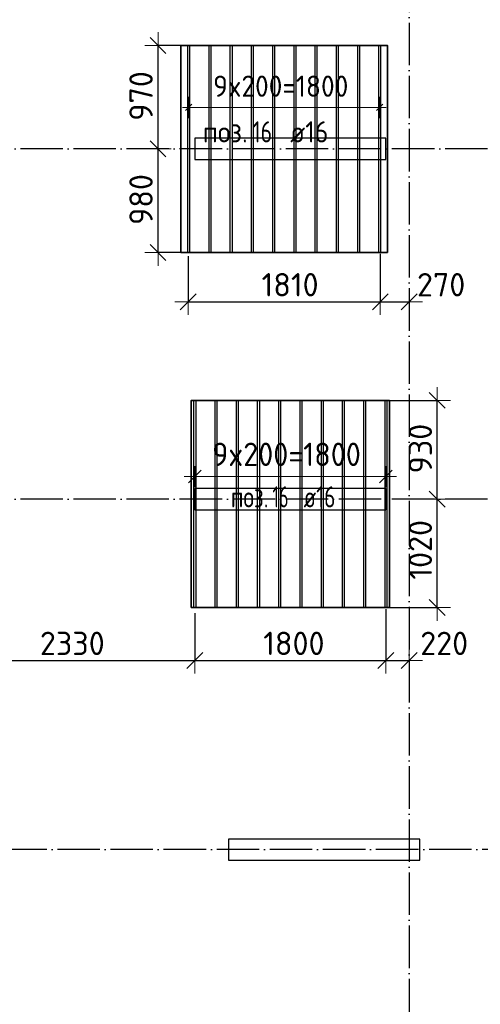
# Model space of a CAD drawing. Header units: millimetres. Extents: x -3483 to 105345, y -283423 to 72284.
# Tile 33 of 157: x 43031 to 47371, y -119656 to -110385. Entities that reach past the tile are written whole.
import ezdxf

# ---------------------------------------------------------------- set-up
doc = ezdxf.new("R2010")
doc.units = ezdxf.units.MM
doc.header["$PDMODE"] = 65
doc.linetypes.add('______11', pattern=[500, 400, -50, 0, -50])
doc.linetypes.add('______5', pattern=[1100, 800, -100, 100, -100])
doc.layers.add('Арм.стержн.Доп. Арм ниж.зоны У', color=7, linetype='Continuous', lineweight=35, true_color=0x1cff1c)
doc.layers.add('Осевая линия_ общее', color=7, linetype='______5', lineweight=13, true_color=0xa0a0a0)
for name, color, linetype, lineweight in [('Колонна (1)', 7, 'Continuous', 35), ('Размерная линия_ общее', 7, 'Continuous', 13), ('Стена_ общее', 7, 'Continuous', 35)]:
    doc.layers.add(name, color=color, linetype=linetype, lineweight=lineweight)
doc.styles.add('ISOCPEUR', font='ISOCPEUR')
doc.dimstyles.new('DIMSTYLE_4', dxfattribs={"dimtxt": 220, "dimasz": 250, "dimexe": 0, "dimexo": 0, "dimgap": 110, "dimtad": 2, "dimdec": 0, "dimrnd": 5, "dimzin": 12, "dimdsep": 46, "dimtxsty": 'ISOCPEUR', "dimblk1": 'ALL_ML_STRICH', "dimblk2": 'ALL_ML_STRICH', "dimsah": 1, "dimcen": 0, "dimclrd": 7, "dimclre": 256, "dimclrt": 7, "dimadec": 0, "dimazin": 0, "dimtfac": 1, "dimtdec": 0, "dimtix": 1, "dimtmove": 2, "dimatfit": 3, "dimfxl": 0, "dimtzin": 0, "dimlwd": 0, "dimlwe": -3, "dimarcsym": 0})
doc.dimstyles.new('DIMSTYLE_5', dxfattribs={"dimtxt": 220, "dimasz": 250, "dimexe": 0, "dimexo": 0, "dimgap": 110, "dimtad": 2, "dimdec": 0, "dimrnd": 5, "dimzin": 12, "dimdsep": 46, "dimtxsty": 'ISOCPEUR', "dimblk1": 'ALL_ML_STRICH', "dimblk2": 'ALL_ML_STRICH', "dimsah": 1, "dimcen": 0, "dimclrd": 7, "dimclre": 256, "dimclrt": 7, "dimadec": 0, "dimazin": 0, "dimtfac": 1, "dimtdec": 0, "dimtix": 1, "dimtmove": 2, "dimatfit": 3, "dimfxl": 0, "dimtvp": 1.2, "dimtzin": 0, "dimlwd": 0, "dimlwe": -3, "dimarcsym": 0})

# ---------------------------------------------------------------- blocks, each defined once
blk = doc.blocks.new('СЛОЖНЫЙ_ОБЪЕКТ_4')
at = {"layer": 'Колонна (1)', "color": 9, "lineweight": -3, "true_color": 0xc7c7c7, "transparency": 33554687}
for p, q in [((44680, -111500), (44680, -111700)), ((46480, -111500), (44680, -111500)), ((46480, -111700), (46480, -111500)), ((44680, -111700), (46480, -111700)), ((44680, -114800), (44680, -115000)), ((46480, -114800), (44680, -114800)), ((46480, -115000), (46480, -114800)), ((44680, -115000), (46480, -115000)), ((45000, -118100), (45000, -118300)), ((46800, -118100), (45000, -118100)), ((46800, -118300), (46800, -118100)), ((45000, -118300), (46800, -118300))]:
    blk.add_line(p, q, dxfattribs=at)
blk = doc.blocks.new('ALL_ML_STRICH')
at = {"color": 0, "linetype": 'ByBlock', "lineweight": -2}
for p, q in [((0, -0.5), (0, 0.5)), ((-1, 0), (0.5, 0)), ((-0.3, -0.3), (0.3, 0.3))]:
    blk.add_line(p, q, dxfattribs=at)
blk = doc.blocks.new('*D351')
at = {"layer": 'DEFPOINTS', "color": 7, "linetype": 'Continuous', "lineweight": 13, "transparency": 33554687}
for p in [(44227.6, -111600), (44334.6, -112578.3), (44709.5, -112578.3)]:
    blk.add_point(p, dxfattribs=at)
at = {"layer": 'Размерная линия_ общее', "color": 253, "linetype": 'Continuous', "lineweight": -2, "true_color": 0xa0a0a0, "transparency": 33554687}
for p, q in [((44327.6, -111600), (44334.6, -111600)), ((44609.5, -112578.3), (44334.6, -112578.3))]:
    blk.add_line(p, q, dxfattribs=at)
at = {"layer": 'Размерная линия_ общее', "color": 7, "linetype": 'Continuous', "lineweight": -2, "transparency": 33554687}
blk.add_line((44334.6, -112578.3), (44334.6, -111600), dxfattribs=at)
at = {"layer": 'Размерная линия_ общее', "color": 7, "linetype": 'Continuous', "lineweight": 13, "transparency": 33554687, "xscale": 250, "yscale": 250, "zscale": 250}
for p, rotation in [((44334.6, -111600), 90), ((44334.6, -112578.3), 270)]:
    blk.add_blockref('ALL_ML_STRICH', p, dxfattribs=dict(at, rotation=rotation))
at = {"layer": 'Размерная линия_ общее', "color": 7, "linetype": 'Continuous', "lineweight": 13, "transparency": 33554687, "insert": (44174.6, -112078.2), "char_height": 220, "width": 660, "attachment_point": 5, "rotation": 90, "style": 'ISOCPEUR'}
blk.add_mtext('\\A1;{980}', dxfattribs=at)
blk = doc.blocks.new('*D352')
at = {"layer": 'DEFPOINTS', "color": 7, "linetype": 'Continuous', "lineweight": 13, "transparency": 33554687}
for p in [(44720.4, -110628.3), (44227.6, -111600), (44334.6, -111600)]:
    blk.add_point(p, dxfattribs=at)
at = {"layer": 'Размерная линия_ общее', "color": 253, "linetype": 'Continuous', "lineweight": -2, "true_color": 0xa0a0a0, "transparency": 33554687}
for p, q in [((44620.4, -110628.3), (44334.6, -110628.3)), ((44327.6, -111600), (44334.6, -111600))]:
    blk.add_line(p, q, dxfattribs=at)
at = {"layer": 'Размерная линия_ общее', "color": 7, "linetype": 'Continuous', "lineweight": -2, "transparency": 33554687}
blk.add_line((44334.6, -111600), (44334.6, -110628.3), dxfattribs=at)
at = {"layer": 'Размерная линия_ общее', "color": 7, "linetype": 'Continuous', "lineweight": 13, "transparency": 33554687, "xscale": 250, "yscale": 250, "zscale": 250}
for p, rotation in [((44334.6, -110628.3), 90), ((44334.6, -111600), 270)]:
    blk.add_blockref('ALL_ML_STRICH', p, dxfattribs=dict(at, rotation=rotation))
at = {"layer": 'Размерная линия_ общее', "color": 7, "linetype": 'Continuous', "lineweight": 13, "transparency": 33554687, "insert": (44174.6, -111103.2), "char_height": 220, "width": 660, "attachment_point": 5, "rotation": 90, "style": 'ISOCPEUR'}
blk.add_mtext('\\A1;{970}', dxfattribs=at)
blk = doc.blocks.new('*D379')
at = {"layer": 'DEFPOINTS', "color": 7, "linetype": 'Continuous', "lineweight": 13, "transparency": 33554687}
for p in [(44618.8, -112510.5), (46428.8, -112489.7), (44618.8, -113040.7)]:
    blk.add_point(p, dxfattribs=at)
at = {"layer": 'Размерная линия_ общее', "color": 253, "linetype": 'Continuous', "lineweight": -2, "true_color": 0xa0a0a0, "transparency": 33554687}
for p, q in [((44618.8, -112610.5), (44618.8, -113040.7)), ((46428.8, -112589.7), (46428.8, -113040.7))]:
    blk.add_line(p, q, dxfattribs=at)
at = {"layer": 'Размерная линия_ общее', "color": 7, "linetype": 'Continuous', "lineweight": -2, "transparency": 33554687}
blk.add_line((44618.8, -113040.7), (46428.8, -113040.7), dxfattribs=at)
at = {"layer": 'Размерная линия_ общее', "color": 7, "linetype": 'Continuous', "lineweight": 13, "transparency": 33554687, "xscale": 250, "yscale": 250, "zscale": 250, "rotation": 180}
blk.add_blockref('ALL_ML_STRICH', (44618.8, -113040.7), dxfattribs=at)
at = {"layer": 'Размерная линия_ общее', "color": 7, "linetype": 'Continuous', "lineweight": 13, "transparency": 33554687, "xscale": 250, "yscale": 250, "zscale": 250}
blk.add_blockref('ALL_ML_STRICH', (46428.8, -113040.7), dxfattribs=at)
at = {"layer": 'Размерная линия_ общее', "color": 7, "linetype": 'Continuous', "lineweight": 13, "transparency": 33554687, "insert": (45578.8, -112880.7), "char_height": 220, "width": 880, "attachment_point": 5, "style": 'ISOCPEUR'}
blk.add_mtext('\\A1;{1810}', dxfattribs=at)
blk = doc.blocks.new('*D380')
at = {"layer": 'DEFPOINTS', "color": 7, "linetype": 'Continuous', "lineweight": 13, "transparency": 33554687}
for p in [(46428.8, -112489.7), (46700, -112857.1), (46428.8, -113040.7)]:
    blk.add_point(p, dxfattribs=at)
at = {"layer": 'Размерная линия_ общее', "color": 253, "linetype": 'Continuous', "lineweight": -2, "true_color": 0xa0a0a0, "transparency": 33554687}
for p, q in [((46428.8, -112589.7), (46428.8, -113040.7)), ((46700, -112957.1), (46700, -113040.7))]:
    blk.add_line(p, q, dxfattribs=at)
at = {"layer": 'Размерная линия_ общее', "color": 7, "linetype": 'Continuous', "lineweight": -2, "transparency": 33554687}
blk.add_line((46428.8, -113040.7), (46700, -113040.7), dxfattribs=at)
at = {"layer": 'Размерная линия_ общее', "color": 7, "linetype": 'Continuous', "lineweight": 13, "transparency": 33554687, "xscale": 250, "yscale": 250, "zscale": 250, "rotation": 180}
blk.add_blockref('ALL_ML_STRICH', (46428.8, -113040.7), dxfattribs=at)
at = {"layer": 'Размерная линия_ общее', "color": 7, "linetype": 'Continuous', "lineweight": 13, "transparency": 33554687, "xscale": 250, "yscale": 250, "zscale": 250}
blk.add_blockref('ALL_ML_STRICH', (46700, -113040.7), dxfattribs=at)
at = {"layer": 'Размерная линия_ общее', "color": 7, "linetype": 'Continuous', "lineweight": 13, "transparency": 33554687, "insert": (47001.7, -112880.7), "char_height": 220, "width": 660, "attachment_point": 5, "style": 'ISOCPEUR'}
blk.add_mtext('\\A1;{270}', dxfattribs=at)
blk = doc.blocks.new('*D383')
at = {"layer": 'DEFPOINTS', "color": 7, "linetype": 'Continuous', "lineweight": 13, "transparency": 33554687}
for p in [(47029, -114900), (46377, -115919.5), (46965.3, -115919.5)]:
    blk.add_point(p, dxfattribs=at)
at = {"layer": 'Размерная линия_ общее', "color": 253, "linetype": 'Continuous', "lineweight": -2, "true_color": 0xa0a0a0, "transparency": 33554687}
for p, q in [((46965.3, -114900), (46965.3, -114900)), ((46477, -115919.5), (46965.3, -115919.5))]:
    blk.add_line(p, q, dxfattribs=at)
at = {"layer": 'Размерная линия_ общее', "color": 7, "linetype": 'Continuous', "lineweight": -2, "transparency": 33554687}
blk.add_line((46965.3, -115919.5), (46965.3, -114900), dxfattribs=at)
at = {"layer": 'Размерная линия_ общее', "color": 7, "linetype": 'Continuous', "lineweight": 13, "transparency": 33554687, "xscale": 250, "yscale": 250, "zscale": 250}
for p, rotation in [((46965.3, -114900), 90), ((46965.3, -115919.5), 270)]:
    blk.add_blockref('ALL_ML_STRICH', p, dxfattribs=dict(at, rotation=rotation))
at = {"layer": 'Размерная линия_ общее', "color": 7, "linetype": 'Continuous', "lineweight": 13, "transparency": 33554687, "insert": (46805.3, -115376.8), "char_height": 220, "width": 880, "attachment_point": 5, "rotation": 90, "style": 'ISOCPEUR'}
blk.add_mtext('\\A1;{1020}', dxfattribs=at)
blk = doc.blocks.new('*D384')
at = {"layer": 'DEFPOINTS', "color": 7, "linetype": 'Continuous', "lineweight": 13, "transparency": 33554687}
for p in [(46391.3, -113969.5), (46965.3, -114900), (47029, -114900)]:
    blk.add_point(p, dxfattribs=at)
at = {"layer": 'Размерная линия_ общее', "color": 253, "linetype": 'Continuous', "lineweight": -2, "true_color": 0xa0a0a0, "transparency": 33554687}
for p, q in [((46491.3, -113969.5), (46965.3, -113969.5)), ((46965.3, -114900), (46965.3, -114900))]:
    blk.add_line(p, q, dxfattribs=at)
at = {"layer": 'Размерная линия_ общее', "color": 7, "linetype": 'Continuous', "lineweight": -2, "transparency": 33554687}
blk.add_line((46965.3, -114900), (46965.3, -113969.5), dxfattribs=at)
at = {"layer": 'Размерная линия_ общее', "color": 7, "linetype": 'Continuous', "lineweight": 13, "transparency": 33554687, "xscale": 250, "yscale": 250, "zscale": 250}
for p, rotation in [((46965.3, -113969.5), 90), ((46965.3, -114900), 270)]:
    blk.add_blockref('ALL_ML_STRICH', p, dxfattribs=dict(at, rotation=rotation))
at = {"layer": 'Размерная линия_ общее', "color": 7, "linetype": 'Continuous', "lineweight": 13, "transparency": 33554687, "insert": (46805.3, -114423.8), "char_height": 220, "width": 660, "attachment_point": 5, "rotation": 90, "style": 'ISOCPEUR'}
blk.add_mtext('\\A1;{930}', dxfattribs=at)
blk = doc.blocks.new('*D388')
at = {"layer": 'DEFPOINTS', "color": 7, "linetype": 'Continuous', "lineweight": 13, "transparency": 33554687}
for p in [(42351.3, -115871.4), (44681.3, -115872.1), (42351.3, -116417.8)]:
    blk.add_point(p, dxfattribs=at)
at = {"layer": 'Размерная линия_ общее', "color": 253, "linetype": 'Continuous', "lineweight": -2, "true_color": 0xa0a0a0, "transparency": 33554687}
for p, q in [((42351.3, -115971.4), (42351.3, -116417.8)), ((44681.3, -115972.1), (44681.3, -116417.8))]:
    blk.add_line(p, q, dxfattribs=at)
at = {"layer": 'Размерная линия_ общее', "color": 7, "linetype": 'Continuous', "lineweight": -2, "transparency": 33554687}
blk.add_line((42351.3, -116417.8), (44681.3, -116417.8), dxfattribs=at)
at = {"layer": 'Размерная линия_ общее', "color": 7, "linetype": 'Continuous', "lineweight": 13, "transparency": 33554687, "xscale": 250, "yscale": 250, "zscale": 250, "rotation": 180}
blk.add_blockref('ALL_ML_STRICH', (42351.3, -116417.8), dxfattribs=at)
at = {"layer": 'Размерная линия_ общее', "color": 7, "linetype": 'Continuous', "lineweight": 13, "transparency": 33554687, "xscale": 250, "yscale": 250, "zscale": 250}
blk.add_blockref('ALL_ML_STRICH', (44681.3, -116417.8), dxfattribs=at)
at = {"layer": 'Размерная линия_ общее', "color": 7, "linetype": 'Continuous', "lineweight": 13, "transparency": 33554687, "insert": (43527.3, -116257.8), "char_height": 220, "width": 880, "attachment_point": 5, "style": 'ISOCPEUR'}
blk.add_mtext('\\A1;{2330}', dxfattribs=at)
blk = doc.blocks.new('*D389')
at = {"layer": 'DEFPOINTS', "color": 7, "linetype": 'Continuous', "lineweight": 13, "transparency": 33554687}
for p in [(44681.3, -115872.1), (46481.3, -115835.6), (44681.3, -116417.8)]:
    blk.add_point(p, dxfattribs=at)
at = {"layer": 'Размерная линия_ общее', "color": 253, "linetype": 'Continuous', "lineweight": -2, "true_color": 0xa0a0a0, "transparency": 33554687}
for p, q in [((44681.3, -115972.1), (44681.3, -116417.8)), ((46481.3, -115935.6), (46481.3, -116417.8))]:
    blk.add_line(p, q, dxfattribs=at)
at = {"layer": 'Размерная линия_ общее', "color": 7, "linetype": 'Continuous', "lineweight": -2, "transparency": 33554687}
blk.add_line((44681.3, -116417.8), (46481.3, -116417.8), dxfattribs=at)
at = {"layer": 'Размерная линия_ общее', "color": 7, "linetype": 'Continuous', "lineweight": 13, "transparency": 33554687, "xscale": 250, "yscale": 250, "zscale": 250, "rotation": 180}
blk.add_blockref('ALL_ML_STRICH', (44681.3, -116417.8), dxfattribs=at)
at = {"layer": 'Размерная линия_ общее', "color": 7, "linetype": 'Continuous', "lineweight": 13, "transparency": 33554687, "xscale": 250, "yscale": 250, "zscale": 250}
blk.add_blockref('ALL_ML_STRICH', (46481.3, -116417.8), dxfattribs=at)
at = {"layer": 'Размерная линия_ общее', "color": 7, "linetype": 'Continuous', "lineweight": 13, "transparency": 33554687, "insert": (45614.3, -116257.8), "char_height": 220, "width": 880, "attachment_point": 5, "style": 'ISOCPEUR'}
blk.add_mtext('\\A1;{1800}', dxfattribs=at)
blk = doc.blocks.new('*D390')
at = {"layer": 'DEFPOINTS', "color": 7, "linetype": 'Continuous', "lineweight": 13, "transparency": 33554687}
for p in [(46481.3, -115835.6), (46700, -116248.2), (46481.3, -116417.8)]:
    blk.add_point(p, dxfattribs=at)
at = {"layer": 'Размерная линия_ общее', "color": 253, "linetype": 'Continuous', "lineweight": -2, "true_color": 0xa0a0a0, "transparency": 33554687}
for p, q in [((46481.3, -115935.6), (46481.3, -116417.8)), ((46700, -116417.8), (46700, -116417.8))]:
    blk.add_line(p, q, dxfattribs=at)
at = {"layer": 'Размерная линия_ общее', "color": 7, "linetype": 'Continuous', "lineweight": -2, "transparency": 33554687}
blk.add_line((46481.3, -116417.8), (46700, -116417.8), dxfattribs=at)
at = {"layer": 'Размерная линия_ общее', "color": 7, "linetype": 'Continuous', "lineweight": 13, "transparency": 33554687, "xscale": 250, "yscale": 250, "zscale": 250, "rotation": 180}
blk.add_blockref('ALL_ML_STRICH', (46481.3, -116417.8), dxfattribs=at)
at = {"layer": 'Размерная линия_ общее', "color": 7, "linetype": 'Continuous', "lineweight": 13, "transparency": 33554687, "xscale": 250, "yscale": 250, "zscale": 250}
blk.add_blockref('ALL_ML_STRICH', (46700, -116417.8), dxfattribs=at)
at = {"layer": 'Размерная линия_ общее', "color": 7, "linetype": 'Continuous', "lineweight": 13, "transparency": 33554687, "insert": (47030.5, -116257.9), "char_height": 220, "width": 660, "attachment_point": 5, "style": 'ISOCPEUR'}
blk.add_mtext('\\A1;{220}', dxfattribs=at)

msp = doc.modelspace()

# ---------------------------------------------------------------- linework, layer by layer
at = {"layer": 'Арм.стержн.Доп. Арм ниж.зоны У', "color": 253, "linetype": 'Continuous', "lineweight": -3, "true_color": 0xa0a0a0, "transparency": 33554687}
for p, q in [((44623.8, -111211), (44623.8, -111111)), ((46423.8, -111211), (46423.8, -111111)), ((44623.8, -111211), (44623.8, -111311)), ((46423.8, -111211), (46423.8, -111311)), ((44681.3, -114687.6), (44681.3, -114587.6)), ((46481.3, -114687.6), (46481.3, -114587.6)), ((44681.3, -114687.6), (44681.3, -114787.6)), ((46481.3, -114687.6), (46481.3, -114787.6))]:
    msp.add_line(p, q, dxfattribs=at)
at = {"layer": 'Арм.стержн.Доп. Арм ниж.зоны У', "color": 7, "linetype": 'Continuous', "lineweight": 13, "transparency": 33554687}
for p, q in [((44623.8, -111211), (44563.8, -111211)), ((46423.8, -111211), (46483.8, -111211)), ((44681.3, -114687.6), (44581.3, -114687.6)), ((44681.3, -114687.6), (46481.3, -114687.6)), ((46481.3, -114687.6), (46581.3, -114687.6))]:
    msp.add_line(p, q, dxfattribs=at)
at = {"layer": 'Арм.стержн.Доп. Арм ниж.зоны У', "color": 7, "linetype": 'Continuous', "lineweight": 25, "transparency": 33554687}
for p, q in [((44593.8, -111241), (44653.8, -111181)), ((46393.8, -111241), (46453.8, -111181)), ((44621.3, -114747.6), (44741.3, -114627.6)), ((46421.3, -114747.6), (46541.3, -114627.6))]:
    msp.add_line(p, q, dxfattribs=at)
at = {"layer": 'Арм.стержн.Доп. Арм ниж.зоны У', "color": 52, "linetype": 'Continuous', "lineweight": 35, "transparency": 33554687}
for points in [[(46496.8, -112578.3), (46496.8, -110628.3), (44550.8, -110628.3), (44550.8, -112578.3), (46496.8, -112578.3)], [(46514.3, -115919.5), (46514.3, -113969.5), (44648.3, -113969.5), (44648.3, -115919.5), (46514.3, -115919.5)]]:
    msp.add_lwpolyline(points, dxfattribs=at)
at = {"layer": 'Арм.стержн.Доп. Арм ниж.зоны У', "color": 7, "linetype": 'Continuous', "lineweight": 25, "transparency": 33554687}
for points in [[(44615.8, -112578.3), (44615.8, -110628.3), (44631.8, -110628.3), (44631.8, -112578.3), (44615.8, -112578.3)], [(44815.8, -112578.3), (44815.8, -110628.3), (44831.8, -110628.3), (44831.8, -112578.3), (44815.8, -112578.3)], [(45015.8, -112578.3), (45015.8, -110628.3), (45031.8, -110628.3), (45031.8, -112578.3), (45015.8, -112578.3)], [(45215.8, -112578.3), (45215.8, -110628.3), (45231.8, -110628.3), (45231.8, -112578.3), (45215.8, -112578.3)], [(45415.8, -112578.3), (45415.8, -110628.3), (45431.8, -110628.3), (45431.8, -112578.3), (45415.8, -112578.3)], [(45615.8, -112578.3), (45615.8, -110628.3), (45631.8, -110628.3), (45631.8, -112578.3), (45615.8, -112578.3)], [(45815.8, -112578.3), (45815.8, -110628.3), (45831.8, -110628.3), (45831.8, -112578.3), (45815.8, -112578.3)], [(46015.8, -112578.3), (46015.8, -110628.3), (46031.8, -110628.3), (46031.8, -112578.3), (46015.8, -112578.3)], [(46215.8, -112578.3), (46215.8, -110628.3), (46231.8, -110628.3), (46231.8, -112578.3), (46215.8, -112578.3)], [(46415.8, -112578.3), (46415.8, -110628.3), (46431.8, -110628.3), (46431.8, -112578.3), (46415.8, -112578.3)], [(44673.3, -115919.5), (44673.3, -113969.5), (44689.3, -113969.5), (44689.3, -115919.5), (44673.3, -115919.5)], [(44873.3, -115919.5), (44873.3, -113969.5), (44889.3, -113969.5), (44889.3, -115919.5), (44873.3, -115919.5)], [(45073.3, -115919.5), (45073.3, -113969.5), (45089.3, -113969.5), (45089.3, -115919.5), (45073.3, -115919.5)], [(45273.3, -115919.5), (45273.3, -113969.5), (45289.3, -113969.5), (45289.3, -115919.5), (45273.3, -115919.5)], [(45473.3, -115919.5), (45473.3, -113969.5), (45489.3, -113969.5), (45489.3, -115919.5), (45473.3, -115919.5)], [(45673.3, -115919.5), (45673.3, -113969.5), (45689.3, -113969.5), (45689.3, -115919.5), (45673.3, -115919.5)], [(45873.3, -115919.5), (45873.3, -113969.5), (45889.3, -113969.5), (45889.3, -115919.5), (45873.3, -115919.5)], [(46073.3, -115919.5), (46073.3, -113969.5), (46089.3, -113969.5), (46089.3, -115919.5), (46073.3, -115919.5)], [(46273.3, -115919.5), (46273.3, -113969.5), (46289.3, -113969.5), (46289.3, -115919.5), (46273.3, -115919.5)], [(46473.3, -115919.5), (46473.3, -113969.5), (46489.3, -113969.5), (46489.3, -115919.5), (46473.3, -115919.5)]]:
    msp.add_lwpolyline(points, dxfattribs=at)
at = {"layer": 'Арм.стержн.Доп. Арм ниж.зоны У', "color": 7, "linetype": 'Continuous', "lineweight": 13, "transparency": 33554687}
msp.add_lwpolyline([(44623.8, -111211), (44663.8, -111211), (44663.8, -111211), (46423.8, -111211)], dxfattribs=at)
at = {"layer": 'Осевая линия_ общее', "color": 253, "linetype": '______11', "lineweight": -3, "true_color": 0xa0a0a0, "transparency": 33554687}
for p, q in [((46700, -93410), (46700, -142827.9)), ((54940, -111600), (37142.2, -111600)), ((54940, -114900), (37142.2, -114900)), ((57790, -118200), (37142.2, -118200))]:
    msp.add_line(p, q, dxfattribs=at)

# ---------------------------------------------------------------- block references
at = {"layer": 'Стена_ общее', "color": 9, "linetype": 'Continuous', "lineweight": -3, "true_color": 0xc7c7c7, "transparency": 33554687}
msp.add_blockref('СЛОЖНЫЙ_ОБЪЕКТ_4', (0, 0), dxfattribs=at)

# ---------------------------------------------------------------- texts
at = {"layer": 'Арм.стержн.Доп. Арм ниж.зоны У', "color": 7, "linetype": 'Continuous', "lineweight": 13, "transparency": 33554687, "attachment_point": 7, "style": 'ISOCPEUR'}
for insert, char_height, width in [((44853.8, -111111), 200, 1453.373), ((44844.3, -114587.6), 220, 1598.71)]:
    msp.add_mtext('\\W0.94;9x200=1800', dxfattribs=dict(at, insert=insert, char_height=char_height, width=width))
at = {"layer": 'Арм.стержн.Доп. Арм ниж.зоны У', "color": 7, "linetype": 'Continuous', "lineweight": 25, "transparency": 33554687, "char_height": 200, "attachment_point": 7, "style": 'ISOCPEUR'}
for s, insert, width in [('\\W0.75;16', (45226.2, -111541), 314.854), ('\\W0.89; ø16 ', (45466.2, -111541), 749.105), ('\\W0.92;поз.', (44756.2, -111541), 561.646), ('\\W0.62;16', (45412.2, -114977.6), 262.378), ('\\W0.74; ø16 ', (45612.2, -114977.6), 624.254), ('\\W0.77;поз.', (45020.5, -114977.6), 468.039)]:
    msp.add_mtext(s, dxfattribs=dict(at, insert=insert, width=width))

# ---------------------------------------------------------------- dimensions: what is measured, and where the dimension line sits
at = {"layer": 'Размерная линия_ общее', "color": 7, "linetype": 'Continuous', "lineweight": 13, "transparency": 33554687}
for base, p1, p2, picture, middle in [((44334.6, -110628.3), (44327.6, -111600), (44620.4, -110628.3), '*D352', (44174.6, -111103.2)), ((44334.6, -111600), (44609.5, -112578.3), (44327.6, -111600), '*D351', (44174.6, -112078.2)), ((46965.2513, -113969.5095), (46965.2513, -114900), (46491.3408, -113969.5095), '*D384', (46805.2513, -114423.7548)), ((46965.2513, -114900), (46476.9792, -115919.5095), (46965.2513, -114900), '*D383', (46805.2513, -115376.7548))]:
    dim = msp.add_linear_dim(base=base, p1=p1, p2=p2, angle=90, dimstyle='DIMSTYLE_4', override={"dimpost": '<>', "dimclrd": 7, "dimclre": 253, "dimclrt": 7, "dimlwd": 0, "dimlwe": 65533}, dxfattribs=at)
    dim.commit()
    dim.dimension.update_dxf_attribs({"geometry": picture, "text_midpoint": middle, "dimtype": 160})
for base, p1, p2, dimstyle, picture, middle in [((46428.8, -113040.7), (44618.8, -112610.5), (46428.8, -112589.7), 'DIMSTYLE_4', '*D379', (45578.8, -112880.7)), ((46700, -113040.7), (46428.8, -112589.7), (46700, -112957.1), 'DIMSTYLE_5', '*D380', (47001.7, -112880.7)), ((44681.3, -116417.8), (42351.3, -115971.4), (44681.3, -115972.1), 'DIMSTYLE_4', '*D388', (43527.3, -116257.8)), ((46481.3, -116417.8), (44681.3, -115972.1), (46481.3, -115935.6), 'DIMSTYLE_4', '*D389', (45614.3, -116257.8)), ((46700, -116417.8), (46481.3, -115935.6), (46700, -116417.8), 'DIMSTYLE_5', '*D390', (47030.5, -116257.9))]:
    dim = msp.add_linear_dim(base=base, p1=p1, p2=p2, dimstyle=dimstyle, override={"dimpost": '<>', "dimclrd": 7, "dimclre": 253, "dimclrt": 7, "dimlwd": 0, "dimlwe": 65533}, dxfattribs=at)
    dim.commit()
    dim.dimension.update_dxf_attribs({"geometry": picture, "text_midpoint": middle, "dimtype": 160})

doc.saveas('drawing.dxf')
